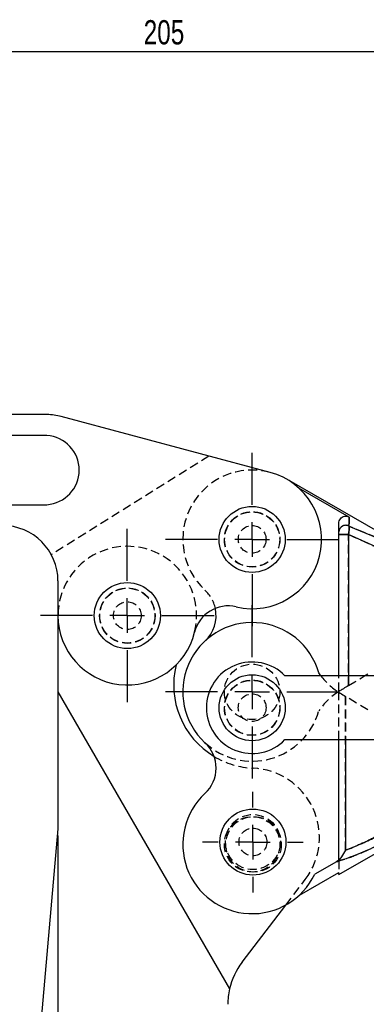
# Model space of a CAD drawing. Extents: x 35 to 398, y 17 to 289.
# Tile 3 of 7: x 122 to 172, y 147 to 289. Entities that reach past the tile are written whole.
import ezdxf

# ---------------------------------------------------------------- set-up
doc = ezdxf.new("R2010")
doc.units = 0
doc.linetypes.add('HIDDEN', pattern=[1.905, 1.27, -0.635])
doc.layers.get('0').update_dxf_attribs({"linetype": 'CONTINUOUS'})
doc.styles.add('SLDTEXTSTYLE0', font='TXT', dxfattribs={"width": 0.75})
doc.dimstyles.new('SLDDIMSTYLE0', dxfattribs={"dimtxt": 3.5, "dimasz": 3.302, "dimexe": 0, "dimexo": 0.0625, "dimgap": 0.875, "dimtad": 1, "dimdec": 3, "dimrnd": 1e-09, "dimzin": 12, "dimtxsty": 'SLDTEXTSTYLE0', "dimsah": 1, "dimcen": 0.09, "dimazin": 3, "dimtfac": 1, "dimtdec": 3, "dimtofl": 0, "dimtmove": 0, "dimatfit": 3, "dimtolj": 1, "dimtzin": 12})
doc.dimstyles.new('SLDDIMSTYLE1', dxfattribs={"dimtxt": 3.5, "dimasz": 3.302, "dimexe": 0, "dimexo": 0.0625, "dimgap": 0.875, "dimtad": 1, "dimdec": 0, "dimrnd": 1e-09, "dimzin": 12, "dimtxsty": 'SLDTEXTSTYLE0', "dimsah": 1, "dimcen": 0.09, "dimazin": 3, "dimtfac": 1, "dimtofl": 0, "dimtmove": 0, "dimatfit": 3, "dimtolj": 1, "dimtzin": 12})

# ---------------------------------------------------------------- blocks, each defined once
blk = doc.blocks.new('_D_1')
at = {"color": 179, "linetype": 'CONTINUOUS'}
for p, q in [((49.49, 232.59), (49.49, 284.99)), ((254.49, 235.07), (254.49, 284.99)), ((49.49, 283.99), (254.49, 283.99))]:
    blk.add_line(p, q, dxfattribs=at)
for points in [[(49.49, 283.99), (52.79, 283.48), (52.79, 284.5)], [(254.49, 283.99), (251.19, 284.5), (251.19, 283.48)]]:
    blk.add_solid(points, dxfattribs=at)
at = {"color": 179, "linetype": 'CONTINUOUS', "insert": (139.85, 288.5, 0.1), "char_height": 3.5, "attachment_point": 1, "style": 'SLDTEXTSTYLE0'}
blk.add_mtext('205', dxfattribs=at)
blk = doc.blocks.new('_D_2')
at = {"color": 179, "linetype": 'CONTINUOUS'}
for p, q in [((127.49, 170.85), (127.49, 53.57)), ((55.99, 60.57), (55.99, 53.57)), ((55.99, 54.57), (127.49, 54.57))]:
    blk.add_line(p, q, dxfattribs=at)
for points in [[(55.99, 54.57), (59.29, 54.07), (59.29, 55.08)], [(127.49, 54.57), (124.19, 55.08), (124.19, 54.07)]]:
    blk.add_solid(points, dxfattribs=at)
at = {"color": 179, "linetype": 'CONTINUOUS', "insert": (87.84, 59.09, 0.1), "char_height": 3.5, "attachment_point": 1, "style": 'SLDTEXTSTYLE0'}
blk.add_mtext('71,5', dxfattribs=at)
blk = doc.blocks.new('SW_CENTERMARKSYMBOL_0')
at = {"color": 0, "linetype": 'CONTINUOUS'}
for p, q in [((0, 5), (0, 12.5)), ((0, 0), (0, 2.5)), ((-5, 0), (-12.5, 0)), ((0, 0), (-2.5, 0)), ((0, 0), (0, -2.5)), ((0, 0), (2.5, 0)), ((5, 0), (12.5, 0)), ((0, -5), (0, -12.5))]:
    blk.add_line(p, q, dxfattribs=at)
blk = doc.blocks.new('SW_CENTERMARKSYMBOL_1')
at = {"color": 0, "linetype": 'CONTINUOUS'}
for p, q in [((0, 5), (0, 12.5)), ((0, 0), (0, 2.5)), ((-5, 0), (-12.5, 0)), ((0, 0), (-2.5, 0)), ((0, 0), (0, -2.5)), ((0, 0), (2.5, 0)), ((5, 0), (12.5, 0)), ((0, -5), (0, -12.5))]:
    blk.add_line(p, q, dxfattribs=at)
blk = doc.blocks.new('SW_CENTERMARKSYMBOL_3')
at = {"color": 0, "linetype": 'CONTINUOUS'}
for p, q in [((0, 5), (0, 12.5)), ((0, 0), (0, 2.5)), ((-5, 0), (-12.5, 0)), ((0, 0), (-2.5, 0)), ((0, 0), (0, -2.5)), ((0, 0), (2.5, 0)), ((5, 0), (12.5, 0)), ((0, -5), (0, -12.5))]:
    blk.add_line(p, q, dxfattribs=at)
blk = doc.blocks.new('SW_CENTERMARKSYMBOL_4')
at = {"color": 0, "linetype": 'CONTINUOUS'}
for p, q in [((0, 5), (0, 7.2625)), ((0, 0), (0, 2.5)), ((-5, 0), (-7.2625, 0)), ((0, 0), (-2.5, 0)), ((0, 0), (0, -2.5)), ((0, 0), (2.5, 0)), ((5, 0), (7.2625, 0)), ((0, -5), (0, -7.2625))]:
    blk.add_line(p, q, dxfattribs=at)

msp = doc.modelspace()

# ---------------------------------------------------------------- linework, layer by layer
at = {"color": 7, "linetype": 'CONTINUOUS'}
for p, q in [((125.8965, 231.5936), (57.4896, 231.5936)), ((158.0777, 223.2529), (127.967, 231.321)), ((125.8965, 228.5936), (62.9865, 228.5936)), ((173.9338, 214.5234), (160.4743, 222.2627)), ((169.4818, 216.8084), (162.2369, 220.9743)), ((62.9865, 218.5936), (125.8965, 218.5936)), ((167.9896, 214.7013), (167.9896, 215.9224)), ((169.4517, 215.5051), (173.5201, 213.8039)), ((167.9896, 193.9036), (167.9896, 214.2855)), ((167.9896, 214.2855), (169.3784, 214.2855)), ((173.2236, 212.5603), (169.3784, 214.2855)), ((127.4896, 207.5936), (127.4896, 202.5936)), ((127.4896, 202.5936), (127.4896, 191.5936)), ((144.5395, 195.4885), (144.6562, 195.6195)), ((173.9624, 193.9036), (160.2224, 193.9036)), ((171.7097, 193.9036), (172.1896, 194.1936)), ((127.4896, 191.5936), (127.4896, 171.8537)), ((127.4896, 191.5936), (152.2367, 148.7303)), ((160.2224, 184.7036), (173.9624, 184.7036)), ((167.9896, 167.2995), (167.9896, 184.7036)), ((127.4896, 171.8537), (124.2546, 134.8778)), ((167.9896, 165.2459), (173.9338, 168.6639)), ((167.6505, 167.0884), (164.5136, 165.2847)), ((167.9896, 167.2995), (167.6505, 167.0884)), ((162.3181, 162.2881), (167.9896, 165.5492)), ((167.9896, 165.2459), (167.9896, 165.5492)), ((154.036, 152.5821), (160.333, 160.8449))]:
    msp.add_line(p, q, dxfattribs=at)
at = {"color": 7, "linetype": 'HIDDEN'}
for p, q in [((149.2551, 225.6169), (126.5214, 211.4084)), ((173.5201, 213.8039), (169.4517, 215.5051)), ((169.3784, 214.2855), (167.9896, 214.2855)), ((169.3784, 214.2855), (173.2236, 212.5603)), ((169.3784, 192.4946), (169.3784, 214.2855)), ((167.9896, 191.6519), (167.9896, 193.9036)), ((169.3784, 193.9036), (169.3784, 192.4946)), ((167.9896, 184.7036), (167.9896, 191.5354)), ((167.9896, 191.5354), (168.1896, 191.4113)), ((168.9659, 168.7417), (168.9659, 190.942)), ((168.9659, 190.942), (168.9659, 184.7036)), ((167.9896, 167.2995), (167.9896, 165.5492)), ((160.333, 160.8449), (163.1431, 164.5322))]:
    msp.add_line(p, q, dxfattribs=at)
at = {"color": 8, "linetype": 'CONTINUOUS'}
for p, q in [((169.3784, 214.2855), (169.3784, 193.9036)), ((168.9659, 184.7036), (168.9659, 168.7417))]:
    msp.add_line(p, q, dxfattribs=at)
at = {"color": 7, "linetype": 'CONTINUOUS', "flags": 128}
for points in [[(169.4818, 216.8084), (169.4745, 216.4918), (169.4645, 216.0566), (169.4517, 215.5051)], [(165.4121, 193.9036), (165.4057, 193.9121), (165.1105, 194.3207)]]:
    msp.add_lwpolyline(points, dxfattribs=at)
at = {"color": 7, "linetype": 'HIDDEN', "flags": 128}
for points in [[(169.4517, 215.5051), (169.4645, 216.0566), (169.4745, 216.4918), (169.4818, 216.8084)], [(169.3784, 192.4946), (170.3054, 193.0548), (171.2427, 193.6213), (171.7097, 193.9036)], [(169.3784, 192.4946), (169.1979, 192.3854), (169.0099, 192.2718), (168.8212, 192.1577), (168.6385, 192.0473), (168.4684, 191.9445), (168.3169, 191.853), (168.1896, 191.776)], [(168.1896, 191.4113), (168.3805, 191.2959), (168.5788, 191.176), (168.7765, 191.0565), (168.9659, 190.942)], [(172.1896, 188.9936), (171.1018, 189.6511), (170.0269, 190.3008), (168.9659, 190.942)]]:
    msp.add_lwpolyline(points, dxfattribs=at)
at = {"color": 7, "linetype": 'CONTINUOUS'}
for centre in [(155.4896, 213.5936), (137.4896, 202.5936), (155.4896, 189.3036), (155.5994, 169.9324)]:
    msp.add_circle(centre, 4.7625, dxfattribs=at)
at = {"color": 7, "linetype": 'HIDDEN'}
for centre, radius in [((155.4896, 213.5936), 4), ((155.4896, 213.5936), 3.9688), ((155.4896, 213.5936), 2), ((137.4896, 202.5936), 4), ((137.4896, 202.5936), 3.9688), ((137.4896, 202.5936), 2), ((155.4896, 191.5936), 4), ((155.4896, 189.3036), 4), ((155.4896, 189.3036), 3.9688), ((155.4896, 189.3036), 2), ((155.4896, 169.5936), 4), ((155.5994, 169.9324), 3.9687), ((155.697, 169.5932), 4), ((155.5994, 169.9324), 2)]:
    msp.add_circle(centre, radius, dxfattribs=at)
at = {"color": 7, "linetype": 'CONTINUOUS'}
for centre, radius, start, end in [((125.8965, 223.5936), 8, 75, 90), ((125.5356, 223.5936), 5.013, 274.128428, 85.871572), ((155.4896, 213.5936), 10, 256.747882, 75), ((119.4896, 207.5936), 8, 0, 90), ((168.9851, 214.6221), 0.9987, 62.145136, 175.451932), ((152.051, 198.9931), 5, 76.747882, 166.111249), ((145.2915, 202.5936), 5, 312.833428, 11.973291), ((137.4896, 202.5936), 10, 180, 346.111249), ((155.4896, 191.5936), 10, 15.825542, 227.166572), ((156.1796, 192.5713), 12, 165.93042, 238.982481), ((155.4896, 189.3036), 6.6, 44.184385, 315.815615), ((145.2915, 180.5936), 5, 312.833428, 47.166572), ((155.4896, 169.5936), 10, 132.833428, 334.475637), ((161.9896, 146.5207), 10, 142.689094, 167.234677), ((161.9896, 146.5207), 10, 167.234677, 180)]:
    msp.add_arc(centre, radius, start, end, dxfattribs=at)
at = {"color": 7, "linetype": 'HIDDEN'}
for centre, radius, start, end in [((155.4896, 213.5936), 10, 75, 227.166572), ((168.9851, 214.6221), 0.9987, 62.145136, 175.451932), ((137.4896, 202.5936), 10, 346.111249, 180), ((145.2915, 202.5936), 5, 11.973291, 47.166572), ((173.3623, 199.9695), 10, 217.343334, 237.50196), ((173.3623, 183.2178), 10, 122.49804, 145.606161), ((155.4896, 191.5936), 10, 227.166572, 344.174458), ((156.1796, 192.5713), 12, 238.982481, 267.420816), ((155.1896, 170.5936), 10, 322.689084, 87.420816)]:
    msp.add_arc(centre, radius, start, end, dxfattribs=at)
at = {"color": 7, "linetype": 'CONTINUOUS'}
for points, knots in [([(167.9896, 215.9224), (168.0009, 216.0384), (168.0235, 216.2705), (168.2007, 216.5787), (168.4607, 216.8098), (168.7812, 216.9376), (169.1203, 216.9502), (169.3541, 216.879), (169.4661, 216.8171), (169.4818, 216.8084)], [0, 0, 0, 0, 0.16573877, 0.33153359, 0.49573826, 0.65716613, 0.81626799, 0.97434083, 1, 1, 1, 1]), ([(167.9896, 214.2855), (167.9896, 214.3387), (167.9896, 214.4451), (167.9896, 214.5842), (167.9896, 214.6643), (167.9896, 214.694), (167.9896, 214.7013)], [0, 0, 0, 0, 0.30774275, 0.6164237, 0.9063634, 1, 1, 1, 1]), ([(169.4517, 215.5051), (169.4568, 215.4814), (169.4776, 215.3834), (169.4899, 215.1396), (169.4626, 214.7397), (169.4062, 214.4354), (169.3784, 214.2855)], [0, 0, 0, 0, 0.09365756, 0.38695632, 0.69813583, 1, 1, 1, 1]), ([(168.9659, 168.7417), (169.6723, 169.025), (171.09, 169.5936), (172.5108, 170.2817), (173.2236, 170.627)], [0, 0, 0, 0, 0.49831692, 1, 1, 1, 1]), ([(173.5201, 169.3834), (172.5989, 168.9695), (170.7462, 168.137), (168.7927, 167.4296), (167.7635, 167.1222), (167.6505, 167.0884)], [0, 0, 0, 0, 0.46820723, 0.94162611, 1, 1, 1, 1]), ([(168.9659, 168.7417), (168.9647, 168.7394), (168.7877, 168.4187), (168.4674, 167.9002), (168.1175, 167.4604), (167.9896, 167.2995)], [0, 0, 0, 0, 0.00453067, 0.63584165, 1, 1, 1, 1])]:
    msp.add_open_spline(points, degree=3, knots=knots, dxfattribs=at)
at = {"color": 7, "linetype": 'HIDDEN'}
for points, knots in [([(169.3784, 214.2855), (169.4062, 214.4354), (169.4626, 214.7397), (169.4899, 215.1396), (169.4776, 215.3834), (169.4568, 215.4814), (169.4517, 215.5051)], [0, 0, 0, 0, 0.30186417, 0.61304368, 0.90634244, 1, 1, 1, 1]), ([(168.1896, 191.776), (168.1349, 191.7424), (168.0209, 191.6723), (168.0003, 191.6589), (167.9896, 191.6519)], [0, 0, 0, 0, 0.47939509, 1, 1, 1, 1]), ([(173.2236, 170.627), (172.5153, 170.2839), (171.0945, 169.5957), (169.6769, 169.0269), (168.9659, 168.7417)], [0, 0, 0, 0, 0.498488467, 1, 1, 1, 1]), ([(167.6505, 167.0884), (167.7635, 167.1222), (168.782, 167.4264), (170.7353, 168.1324), (172.5879, 168.9647), (173.5201, 169.3834)], [0, 0, 0, 0, 0.05837377, 0.52623689, 1, 1, 1, 1])]:
    msp.add_open_spline(points, degree=3, knots=knots, dxfattribs=at)

# ---------------------------------------------------------------- block references
at = {"color": 179, "linetype": 'CONTINUOUS'}
for name, p in [('SW_CENTERMARKSYMBOL_0', (155.4896, 213.5936)), ('SW_CENTERMARKSYMBOL_3', (137.4896, 202.5936)), ('SW_CENTERMARKSYMBOL_1', (155.4896, 191.5936)), ('SW_CENTERMARKSYMBOL_4', (155.5994, 169.9324))]:
    msp.add_blockref(name, p, dxfattribs=at)

# ---------------------------------------------------------------- dimensions: what is measured, and where the dimension line sits
for base, p1, p2, dimstyle, picture, middle in [((254.4896, 283.9913), (49.4896, 231.5936), (254.4896, 234.0711), 'SLDDIMSTYLE1', '_D_1', (145.1547, 283.9913)), ((127.4896, 54.5739), (55.9896, 61.5739), (127.4896, 171.8537), 'SLDDIMSTYLE0', '_D_2', (93.7877, 54.5739))]:
    dim = msp.add_linear_dim(base=base, p1=p1, p2=p2, dimstyle=dimstyle, dxfattribs=at)
    dim.commit()
    dim.dimension.update_dxf_attribs({"geometry": picture, "text_midpoint": middle, "dimtype": 160})

doc.saveas('drawing.dxf')
